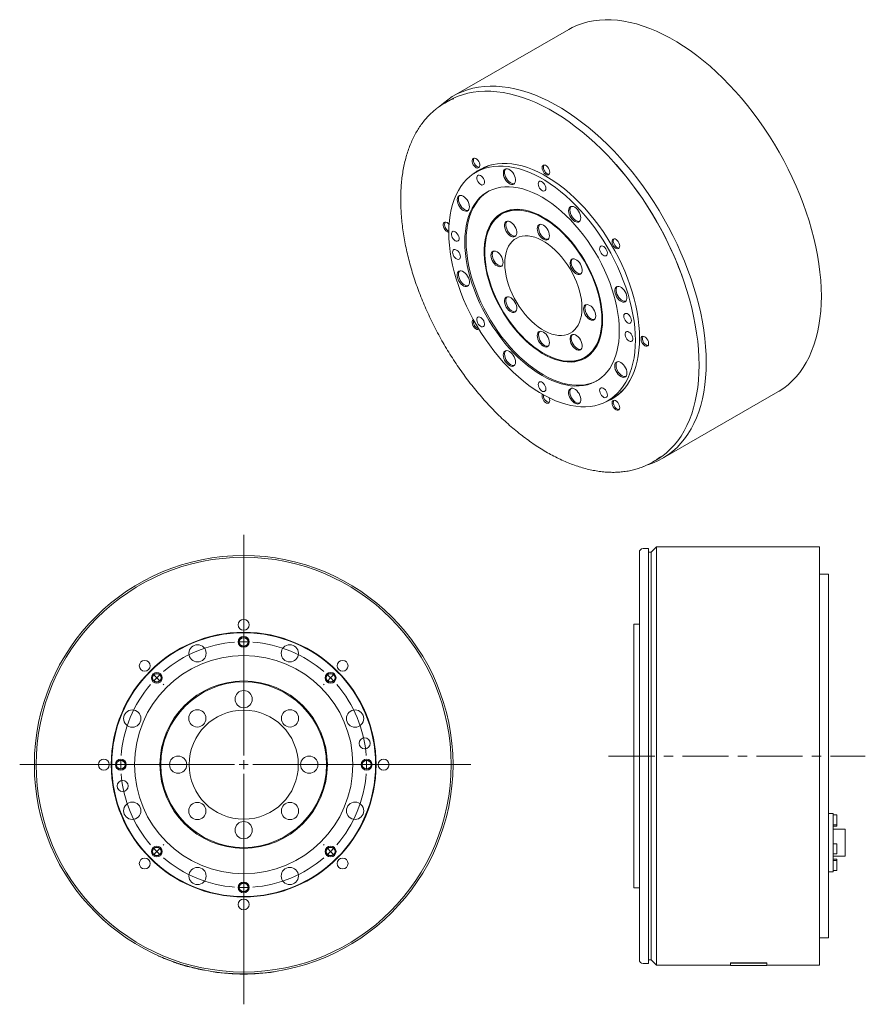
# Model space of a CAD drawing. Header units: millimetres. Extents: x 142 to 1125, y 23 to 815.
# Tile 2 of 2: x 661 to 1125, y 274 to 815. Entities that reach past the tile are written whole.
import ezdxf

# ---------------------------------------------------------------- set-up
doc = ezdxf.new("R2010")
doc.units = ezdxf.units.MM
doc.header["$LTSCALE"] = 2
doc.linetypes.add('CENTERX2', pattern=[20.32, 12.7, -2.54, 2.54, -2.54])

# ---------------------------------------------------------------- blocks, each defined once
blk = doc.blocks.new('SW_CENTERMARKSYMBOL_1')
at = {"color": 6, "linetype": 'Continuous', "lineweight": 0}
for p, q in [((0, 5), (0, 126.25)), ((0, 72.5), (0, 73)), ((0, 67.5), (0, 70)), ((0, 67.5), (0, 65)), ((0, 62.5), (0, 62)), ((-51.27, 51.27), (-51.62, 51.62)), ((-47.73, 47.73), (-49.5, 49.5)), ((47.73, 47.73), (49.5, 49.5)), ((51.27, 51.27), (51.62, 51.62)), ((-47.73, 47.73), (-45.96, 45.96)), ((-44.19, 44.19), (-43.84, 43.84)), ((44.19, 44.19), (43.84, 43.84)), ((47.73, 47.73), (45.96, 45.96)), ((-5, 0), (-123.05, 0)), ((-72.5, 0), (-73, 0)), ((-67.5, 0), (-70, 0)), ((-67.5, 0), (-65, 0)), ((-62.5, 0), (-62, 0)), ((0, 0), (-2.5, 0)), ((0, 0), (0, 2.5)), ((0, 0), (0, -2.5)), ((0, 0), (2.5, 0)), ((5, 0), (124.84, 0)), ((62.5, 0), (62, 0)), ((67.5, 0), (65, 0)), ((67.5, 0), (70, 0)), ((72.5, 0), (73, 0)), ((0, -5), (0, -131.73)), ((-47.73, -47.73), (-49.5, -49.5)), ((-47.73, -47.73), (-45.96, -45.96)), ((-44.19, -44.19), (-43.84, -43.84)), ((44.19, -44.19), (43.84, -43.84)), ((47.73, -47.73), (45.96, -45.96)), ((47.73, -47.73), (49.5, -49.5)), ((-51.27, -51.27), (-51.62, -51.62)), ((51.27, -51.27), (51.62, -51.62)), ((0, -62.5), (0, -62)), ((0, -67.5), (0, -65)), ((0, -67.5), (0, -70)), ((0, -72.5), (0, -73))]:
    blk.add_line(p, q, dxfattribs=at)
for start, end in [(94.2441, 130.7559), (90, 92.1221), (87.8779, 90), (49.2441, 85.7559), (132.8779, 135), (45, 47.1221), (139.2441, 175.7559), (135, 137.1221), (42.8779, 45), (4.2441, 40.7559), (177.8779, 180), (180, 182.1221), (0, 2.1221), (357.8779, 0), (184.2441, 220.7559), (319.2441, 355.7559), (222.8779, 225), (225, 227.1221), (312.8779, 315), (315, 317.1221), (229.2441, 265.7559), (274.2441, 310.7559), (267.8779, 270), (270, 272.1221)]:
    blk.add_arc((0, 0), 67.5, start, end, dxfattribs=at)

msp = doc.modelspace()

# ---------------------------------------------------------------- linework, layer by layer
at = {"color": 7, "linetype": 'Continuous', "lineweight": 15}
for p, q in [((962.3, 810.09), (899.01, 773.56)), ((896.33, 770.86), (894.21, 769.63)), ((914.25, 733.28), (911.42, 731.65)), ((926.34, 709.08), (925.63, 708.68)), ((971.13, 629.86), (971.83, 630.27)), ((983.92, 606.07), (986.75, 607.71)), ((1014, 574.37), (1077.29, 610.9)), ((1008.2, 572.17), (1010.32, 573.4)), ((1010.63, 525.73), (1007.63, 522.73)), ((1100.13, 525.73), (1010.63, 525.73)), ((1010.63, 525.73), (1010.63, 295.73)), ((1100.13, 525.73), (1100.13, 295.73)), ((1001.13, 410.73), (1001.13, 522.73)), ((1006.13, 524.73), (1003.13, 524.73)), ((1006.13, 524.73), (1006.13, 296.73)), ((1007.63, 522.73), (1006.13, 522.73)), ((1007.63, 522.73), (1007.63, 298.73)), ((1105.13, 510.73), (1100.13, 510.73)), ((1105.13, 510.73), (1105.13, 310.73)), ((1001.13, 483.23), (998.13, 483.23)), ((998.13, 483.23), (998.13, 338.23)), ((1001.13, 298.73), (1001.13, 410.73)), ((1107.53, 379.17), (1105.13, 379.17)), ((1107.53, 379.17), (1107.53, 377.42)), ((1109.53, 378.32), (1107.53, 378.32)), ((1107.53, 377.42), (1107.53, 361.48)), ((1109.53, 378.32), (1109.53, 372.82)), ((1107.53, 372.82), (1109.53, 372.82)), ((1107.53, 372.14), (1109.53, 372.14)), ((1114.23, 370.5), (1107.53, 370.5)), ((1109.53, 372.82), (1109.53, 372.14)), ((1114.23, 370.5), (1114.23, 355.7)), ((1109.53, 362.51), (1107.53, 362.51)), ((1107.53, 361.48), (1107.53, 356.7)), ((1109.53, 362.51), (1109.53, 357.01)), ((1107.53, 357.01), (1109.53, 357.01)), ((1107.53, 356.7), (1107.53, 347.5)), ((1107.53, 355.7), (1114.23, 355.7)), ((1109.53, 354.06), (1107.53, 354.06)), ((1109.53, 353.38), (1107.53, 353.38)), ((1109.53, 354.06), (1109.53, 353.38)), ((1109.53, 353.38), (1109.53, 347.88)), ((1105.13, 347.03), (1107.53, 347.03)), ((1107.53, 347.88), (1109.53, 347.88)), ((1107.53, 347.5), (1107.53, 347.03)), ((998.13, 338.23), (1001.13, 338.23)), ((1100.13, 310.73), (1105.13, 310.73)), ((1006.13, 298.73), (1007.63, 298.73)), ((1007.63, 298.73), (1010.63, 295.73)), ((1003.13, 296.73), (1006.13, 296.73)), ((1010.63, 295.73), (1051.13, 295.73)), ((1051.13, 296.96), (1071.13, 296.96)), ((1051.13, 296.96), (1051.13, 296.86)), ((1051.13, 296.86), (1071.13, 296.86)), ((1051.13, 295.63), (1051.13, 296.86)), ((1051.13, 295.63), (1071.13, 295.63)), ((1071.13, 296.96), (1071.13, 296.86)), ((1071.13, 296.86), (1071.13, 295.63)), ((1071.13, 295.73), (1100.13, 295.73)), ((766.99, 292.2), (766.97, 292.1)), ((800.49, 292.2), (800.5, 292.1))]:
    msp.add_line(p, q, dxfattribs=at)
at = {"color": 6, "linetype": 'CENTERX2', "lineweight": 0}
msp.add_line((984.14, 410.73), (1125.26, 410.73), dxfattribs=at)
at = {"color": 7, "linetype": 'Continuous', "lineweight": 15, "flags": 128}
for points in [[(962.3, 810.09), (964.29, 811.17), (967.05, 812.42), (969.93, 813.46), (972.9, 814.29), (975.97, 814.9), (979.14, 815.29), (982.38, 815.47), (985.71, 815.43), (989.11, 815.17), (992.56, 814.7), (996.08, 814.01), (999.64, 813.11), (1003.25, 811.99), (1006.89, 810.66), (1010.56, 809.13), (1014.25, 807.39), (1017.94, 805.45), (1021.65, 803.31), (1025.35, 800.98), (1029.03, 798.46), (1032.7, 795.76), (1036.34, 792.89), (1039.95, 789.84), (1043.51, 786.63), (1047.03, 783.26), (1050.49, 779.74), (1053.88, 776.08), (1057.21, 772.28), (1060.45, 768.35), (1063.62, 764.3), (1066.69, 760.14), (1069.66, 755.88), (1072.54, 751.53), (1075.3, 747.08), (1077.95, 742.57), (1080.47, 737.98), (1082.87, 733.34), (1085.14, 728.66), (1087.28, 723.93), (1089.27, 719.18), (1091.13, 714.41), (1092.83, 709.63), (1094.38, 704.85), (1095.78, 700.09), (1097.02, 695.34), (1098.1, 690.63), (1099.01, 685.96), (1099.77, 681.34), (1100.36, 676.78), (1100.78, 672.29), (1101.03, 667.88), (1101.11, 663.56), (1101.03, 659.33), (1100.78, 655.21), (1100.36, 651.21), (1099.77, 647.32), (1099.01, 643.57), (1098.1, 639.96), (1097.02, 636.5), (1095.78, 633.18), (1094.38, 630.03), (1092.83, 627.05), (1091.13, 624.23), (1089.27, 621.6), (1087.28, 619.15), (1085.14, 616.89), (1082.87, 614.82), (1080.47, 612.96), (1077.95, 611.29), (1077.29, 610.9)], [(891.53, 767.93), (893.43, 769.64), (895.83, 771.51), (898.36, 773.17), (901.01, 774.63), (903.77, 775.88), (906.64, 776.92), (909.62, 777.75), (912.69, 778.36), (915.85, 778.76), (919.1, 778.94), (922.42, 778.9), (925.82, 778.64), (929.28, 778.17), (932.79, 777.48), (936.36, 776.57), (939.97, 775.45), (943.61, 774.13), (947.27, 772.59), (950.96, 770.85), (954.66, 768.91), (958.36, 766.77), (962.06, 764.44), (965.75, 761.93), (969.41, 759.23), (973.05, 756.35), (976.66, 753.3), (980.23, 750.09), (983.74, 746.72), (987.2, 743.2), (990.6, 739.54), (993.92, 735.74), (997.17, 731.81), (1000.33, 727.77), (1003.4, 723.61), (1006.38, 719.35), (1009.25, 714.99), (1012.01, 710.55), (1014.66, 706.03), (1017.19, 701.45), (1019.59, 696.81), (1021.86, 692.12), (1023.99, 687.4), (1025.99, 682.65), (1027.84, 677.87), (1029.54, 673.1), (1031.09, 668.32), (1032.49, 663.55), (1033.73, 658.81), (1034.81, 654.1), (1035.73, 649.43), (1036.48, 644.8), (1037.07, 640.24), (1037.49, 635.75), (1037.74, 631.34), (1037.83, 627.02), (1037.74, 622.8), (1037.49, 618.68), (1037.07, 614.67), (1036.48, 610.79), (1035.73, 607.04), (1034.81, 603.43), (1033.73, 599.96), (1032.49, 596.65), (1031.09, 593.5), (1029.54, 590.51), (1027.84, 587.7), (1025.99, 585.07), (1023.99, 582.62), (1021.86, 580.36), (1019.59, 578.29), (1017.19, 576.42), (1014.66, 574.76), (1012.01, 573.3), (1009.25, 572.04), (1006.38, 571), (1005.39, 570.7)], [(896.33, 770.86), (898.31, 771.92), (901.05, 773.16), (903.89, 774.19), (906.84, 775.01), (909.89, 775.62), (913.02, 776.01), (916.24, 776.19), (919.54, 776.15), (922.9, 775.89), (926.33, 775.42), (929.82, 774.74), (933.35, 773.84), (936.93, 772.73), (940.54, 771.42), (944.17, 769.9), (947.83, 768.17), (951.49, 766.25), (955.16, 764.13), (958.83, 761.82), (962.48, 759.33), (966.12, 756.65), (969.73, 753.8), (973.3, 750.78), (976.84, 747.59), (980.32, 744.25), (983.75, 740.77), (987.12, 737.13), (990.41, 733.37), (993.63, 729.47), (996.77, 725.46), (999.81, 721.34), (1002.76, 717.12), (1005.61, 712.8), (1008.35, 708.4), (1010.97, 703.92), (1013.48, 699.37), (1015.86, 694.77), (1018.11, 690.13), (1020.22, 685.44), (1022.2, 680.73), (1024.04, 676), (1025.73, 671.27), (1027.26, 666.53), (1028.65, 661.81), (1029.88, 657.1), (1030.95, 652.43), (1031.86, 647.8), (1032.6, 643.22), (1033.19, 638.7), (1033.6, 634.25), (1033.85, 629.88), (1033.94, 625.59), (1033.85, 621.4), (1033.6, 617.32), (1033.19, 613.35), (1032.6, 609.5), (1031.86, 605.78), (1030.95, 602.2), (1029.88, 598.77), (1028.65, 595.48), (1027.26, 592.36), (1025.73, 589.4), (1024.04, 586.61), (1022.2, 584), (1020.22, 581.57), (1018.11, 579.33), (1015.86, 577.28), (1013.48, 575.43), (1010.97, 573.78), (1010.32, 573.4)], [(912.87, 737.51), (912.38, 738.2), (911.82, 738.77), (911.22, 739.17), (910.63, 739.36), (910.1, 739.34), (909.67, 739.09), (909.38, 738.64), (909.25, 738.04), (909.29, 737.32), (909.51, 736.54), (909.87, 735.77), (910.35, 735.08), (910.92, 734.51), (911.52, 734.11), (912.11, 733.92), (912.64, 733.95), (913.07, 734.19), (913.35, 734.64), (913.48, 735.24), (913.44, 735.96), (913.23, 736.74), (912.87, 737.51)], [(910.26, 739.37), (910.09, 739.05), (909.96, 738.45), (910, 737.72), (910.21, 736.95), (910.57, 736.18), (911.06, 735.49), (911.62, 734.92), (912.23, 734.52), (912.82, 734.33), (913.18, 734.32)], [(1001.23, 640.39), (1001.15, 643.83), (1000.9, 647.35), (1000.48, 650.95), (999.9, 654.62), (999.15, 658.33), (998.24, 662.08), (997.18, 665.86), (995.96, 669.65), (994.59, 673.44), (993.07, 677.22), (991.41, 680.98), (989.62, 684.7), (987.69, 688.37), (985.64, 691.99), (983.48, 695.53), (981.21, 698.99), (978.83, 702.36), (976.36, 705.62), (973.8, 708.77), (971.16, 711.79), (968.46, 714.67), (965.69, 717.41), (962.87, 719.99), (960.01, 722.41), (957.11, 724.66), (954.19, 726.73), (951.26, 728.62), (948.32, 730.31), (945.39, 731.81), (942.47, 733.11), (939.58, 734.2), (936.71, 735.09), (933.9, 735.76), (931.13, 736.22), (928.42, 736.46), (925.79, 736.48), (923.23, 736.29), (920.76, 735.88), (918.38, 735.26), (916.1, 734.43), (913.94, 733.38), (911.89, 732.13), (910.36, 731)], [(896.41, 698.46), (896.49, 701.79), (896.74, 705.01), (897.16, 708.12), (897.74, 711.1), (898.48, 713.94), (899.39, 716.63), (900.45, 719.17), (901.67, 721.54), (903.03, 723.74), (904.54, 725.76), (906.2, 727.6), (907.98, 729.25), (909.9, 730.69), (911.94, 731.94), (914.1, 732.98), (916.37, 733.81), (918.73, 734.43), (921.2, 734.84), (923.75, 735.03), (926.37, 735.01), (929.07, 734.76), (931.83, 734.31), (934.64, 733.64), (937.49, 732.76), (940.38, 731.67), (943.28, 730.38), (946.21, 728.88), (949.13, 727.19), (952.06, 725.31), (954.97, 723.25), (957.85, 721), (960.7, 718.59), (963.51, 716.02), (966.27, 713.29), (968.97, 710.42), (971.59, 707.41), (974.14, 704.27), (976.61, 701.02), (978.98, 697.67), (981.24, 694.22), (983.4, 690.69), (985.44, 687.09), (987.36, 683.43), (989.15, 679.72), (990.8, 675.97), (992.31, 672.2), (993.68, 668.42), (994.89, 664.65), (995.95, 660.88), (996.86, 657.14), (997.6, 653.44), (998.19, 649.8), (998.6, 646.21), (998.85, 642.7), (998.94, 639.27), (998.85, 635.94), (998.6, 632.71), (998.19, 629.61), (997.6, 626.63), (996.86, 623.79), (995.95, 621.09), (994.89, 618.56), (993.68, 616.18), (992.31, 613.98), (990.8, 611.96), (989.15, 610.12), (987.36, 608.48), (985.44, 607.03), (983.4, 605.78), (981.24, 604.74), (978.98, 603.91), (976.61, 603.29), (974.14, 602.88), (971.59, 602.69), (968.97, 602.72), (966.27, 602.96), (963.51, 603.41), (960.7, 604.08), (957.85, 604.96), (954.97, 606.05), (952.06, 607.35), (949.13, 608.84), (946.21, 610.53), (943.28, 612.41), (940.38, 614.48), (937.49, 616.72), (934.64, 619.13), (931.83, 621.71), (929.07, 624.43), (926.37, 627.31), (923.75, 630.32), (921.2, 633.45), (918.73, 636.7), (916.37, 640.05), (914.1, 643.5), (911.94, 647.03), (909.9, 650.64), (907.98, 654.3), (906.2, 658.01), (904.54, 661.75), (903.03, 665.52), (901.67, 669.3), (900.45, 673.08), (899.39, 676.84), (898.48, 680.58), (897.74, 684.28), (897.16, 687.93), (896.74, 691.52), (896.49, 695.03), (896.41, 698.46)], [(913.78, 733.29), (912.6, 732.54), (911.23, 731.54)], [(932.12, 730.56), (931.53, 731.44), (930.85, 732.21), (930.12, 732.83), (929.37, 733.26), (928.63, 733.49), (927.96, 733.5), (927.37, 733.3), (926.9, 732.89), (926.57, 732.3), (926.41, 731.55), (926.41, 730.68), (926.57, 729.74), (926.9, 728.77), (927.37, 727.82), (927.96, 726.94), (928.63, 726.17), (929.37, 725.55), (930.12, 725.12), (930.85, 724.89), (931.53, 724.87), (932.12, 725.08), (932.59, 725.48), (932.91, 726.08), (933.08, 726.83), (933.08, 727.7), (932.91, 728.64), (932.59, 729.61), (932.12, 730.56)], [(927.75, 733.46), (927.61, 733.3), (927.28, 732.71), (927.11, 731.96), (927.11, 731.09), (927.28, 730.15), (927.61, 729.18), (928.08, 728.23), (928.66, 727.34), (929.34, 726.58), (930.07, 725.96), (930.83, 725.53), (931.56, 725.3), (932.24, 725.28), (932.45, 725.33)], [(951.91, 731.61), (951.83, 732.35), (951.58, 733.13), (951.18, 733.89), (950.67, 734.56), (950.09, 735.09), (949.49, 735.44), (948.91, 735.57), (948.4, 735.49), (948.01, 735.19), (947.76, 734.7), (947.67, 734.06), (947.76, 733.32), (948.01, 732.54), (948.4, 731.79), (948.91, 731.12), (949.49, 730.59), (950.09, 730.24), (950.67, 730.1), (951.18, 730.18), (951.58, 730.48), (951.83, 730.97), (951.91, 731.61)], [(948.69, 735.57), (948.46, 735.11), (948.38, 734.47), (948.46, 733.73), (948.71, 732.95), (949.11, 732.2), (949.62, 731.53), (950.2, 731), (950.8, 730.65), (951.38, 730.51), (951.6, 730.52)], [(915.42, 728.18), (914.94, 728.88), (914.37, 729.45), (913.77, 729.85), (913.18, 730.04), (912.65, 730.01), (912.22, 729.77), (911.93, 729.32), (911.8, 728.71), (911.85, 727.99), (912.06, 727.22), (912.42, 726.45), (912.9, 725.76), (913.47, 725.19), (914.07, 724.79), (914.66, 724.6), (915.19, 724.62), (915.62, 724.87), (915.91, 725.32), (916.04, 725.92), (915.99, 726.64), (915.78, 727.42), (915.42, 728.18)], [(949.79, 722.75), (949.71, 723.49), (949.46, 724.27), (949.06, 725.03), (948.55, 725.7), (947.97, 726.23), (947.37, 726.58), (946.79, 726.72), (946.28, 726.63), (945.89, 726.33), (945.64, 725.84), (945.55, 725.2), (945.64, 724.46), (945.89, 723.68), (946.28, 722.93), (946.79, 722.26), (947.37, 721.73), (947.97, 721.38), (948.55, 721.24), (949.06, 721.33), (949.46, 721.62), (949.71, 722.11), (949.79, 722.75)], [(905.24, 693.35), (905.33, 696.38), (905.58, 699.3), (906, 702.1), (906.58, 704.77), (907.32, 707.29), (908.22, 709.67), (909.28, 711.88), (910.49, 713.93), (911.85, 715.79), (913.35, 717.47), (914.98, 718.96), (916.74, 720.25), (918.63, 721.34), (920.63, 722.22), (922.73, 722.89), (924.94, 723.35), (927.23, 723.59), (929.61, 723.62), (932.05, 723.43), (934.56, 723.03), (937.12, 722.41), (939.72, 721.58), (942.35, 720.54), (945.01, 719.3), (947.67, 717.85), (950.33, 716.22), (952.99, 714.4), (955.62, 712.4), (958.22, 710.22), (960.78, 707.89), (963.29, 705.4), (965.74, 702.76), (968.11, 700), (970.4, 697.1), (972.61, 694.1), (974.71, 691), (976.71, 687.81), (978.6, 684.55), (980.36, 681.22), (981.99, 677.84), (983.49, 674.43), (984.85, 671), (986.06, 667.56), (987.12, 664.12), (988.02, 660.71), (988.76, 657.32), (989.35, 653.98), (989.76, 650.7), (990.01, 647.49), (990.1, 644.37), (990.01, 641.34), (989.76, 638.42), (989.35, 635.62), (988.76, 632.96), (988.02, 630.43), (987.12, 628.05), (986.06, 625.84), (984.85, 623.8), (983.49, 621.93), (981.99, 620.25), (980.36, 618.76), (978.6, 617.47), (976.71, 616.38), (974.71, 615.5), (972.61, 614.83), (970.4, 614.37), (968.11, 614.13), (965.74, 614.1), (963.29, 614.29), (960.78, 614.7), (958.22, 615.32), (955.62, 616.15), (952.99, 617.19), (950.33, 618.43), (947.67, 619.87), (945.01, 621.5), (942.35, 623.33), (939.72, 625.33), (937.12, 627.5), (934.56, 629.84), (932.05, 632.33), (929.61, 634.96), (927.23, 637.73), (924.94, 640.62), (922.73, 643.62), (920.63, 646.72), (918.63, 649.91), (916.74, 653.18), (914.98, 656.5), (913.35, 659.88), (911.85, 663.29), (910.49, 666.72), (909.28, 670.16), (908.22, 673.6), (907.32, 677.02), (906.58, 680.4), (906, 683.74), (905.58, 687.02), (905.33, 690.23), (905.24, 693.35)], [(905.95, 693.76), (906.04, 696.79), (906.29, 699.71), (906.7, 702.51), (907.28, 705.18), (908.03, 707.7), (908.93, 710.08), (909.99, 712.29), (911.2, 714.34), (912.56, 716.2), (914.05, 717.88), (915.69, 719.37), (917.45, 720.66), (918.03, 721.03)], [(904.39, 718.43), (903.64, 718.76), (902.93, 718.88), (902.3, 718.79), (901.76, 718.48), (901.36, 717.98), (901.12, 717.3), (901.03, 716.49), (901.12, 715.58), (901.36, 714.61), (901.76, 713.65), (902.3, 712.73), (902.93, 711.9), (903.64, 711.2), (904.39, 710.67), (905.14, 710.34), (905.85, 710.21), (906.49, 710.31), (907.02, 710.61), (907.42, 711.12), (907.67, 711.8), (907.75, 712.61), (907.67, 713.52), (907.42, 714.48), (907.02, 715.45), (906.49, 716.37), (905.85, 717.2), (905.14, 717.9), (904.39, 718.43)], [(902.4, 718.82), (902.07, 718.39), (901.82, 717.71), (901.74, 716.9), (901.82, 715.98), (902.07, 715.02), (902.47, 714.05), (903, 713.13), (903.64, 712.3), (904.35, 711.61), (905.1, 711.08), (905.85, 710.74), (906.56, 710.62), (907.09, 710.68)], [(980.9, 650.49), (980.82, 653.25), (980.57, 656.09), (980.14, 659.01), (979.56, 661.97), (978.81, 664.97), (977.9, 668), (976.84, 671.03), (975.63, 674.05), (974.27, 677.05), (972.78, 680.01), (971.17, 682.91), (969.44, 685.74), (967.59, 688.49), (965.65, 691.13), (963.61, 693.66), (961.5, 696.06), (959.32, 698.33), (957.08, 700.44), (954.8, 702.39), (952.48, 704.16), (950.14, 705.76), (947.79, 707.16), (945.45, 708.37), (943.12, 709.37), (940.81, 710.17), (938.55, 710.75), (936.34, 711.11), (934.19, 711.26), (932.11, 711.19), (930.12, 710.9), (928.23, 710.39), (926.44, 709.67), (924.76, 708.73), (923.21, 707.59), (921.79, 706.26), (920.51, 704.72), (919.37, 703.01), (918.38, 701.12), (917.55, 699.06), (916.88, 696.84), (916.38, 694.49), (916.04, 692), (915.87, 689.39), (915.87, 686.68), (916.04, 683.88), (916.38, 681), (916.88, 678.06), (917.55, 675.07), (918.38, 672.06), (919.37, 669.02), (920.51, 666), (921.79, 662.98), (923.21, 660), (924.76, 657.07), (926.44, 654.2), (928.23, 651.42), (930.12, 648.72), (932.11, 646.13), (934.19, 643.66), (936.34, 641.33), (938.55, 639.14), (940.81, 637.11), (943.12, 635.24), (945.45, 633.56), (947.79, 632.05), (950.14, 630.75), (952.48, 629.64), (954.8, 628.74), (957.08, 628.05), (959.32, 627.58), (961.5, 627.33), (963.61, 627.29), (965.65, 627.47), (967.59, 627.87), (969.44, 628.49), (971.17, 629.31), (972.78, 630.35), (974.27, 631.59), (975.63, 633.03), (976.84, 634.65), (977.9, 636.46), (978.81, 638.43), (979.56, 640.57), (980.14, 642.86), (980.57, 645.28), (980.82, 647.83), (980.9, 650.49)], [(980.55, 650.7), (980.47, 653.43), (980.22, 656.24), (979.8, 659.12), (979.22, 662.05), (978.48, 665.02), (977.58, 668.01), (976.53, 671.01), (975.33, 674), (973.99, 676.97), (972.52, 679.89), (970.92, 682.76), (969.21, 685.56), (967.38, 688.28), (965.46, 690.89), (963.45, 693.4), (961.36, 695.77), (959.2, 698.01), (956.99, 700.1), (954.73, 702.03), (952.43, 703.79), (950.12, 705.36), (947.8, 706.75), (945.48, 707.95), (943.17, 708.94), (940.9, 709.72), (938.66, 710.3), (936.47, 710.66), (934.34, 710.8), (932.29, 710.73), (930.32, 710.44), (928.45, 709.94), (926.68, 709.23), (925.02, 708.3), (923.48, 707.18), (922.08, 705.85), (920.81, 704.34), (919.68, 702.64), (918.71, 700.77), (917.89, 698.73), (917.23, 696.54), (916.73, 694.21), (916.39, 691.75), (916.23, 689.17), (916.23, 686.49), (916.39, 683.72), (916.73, 680.87), (917.23, 677.96), (917.89, 675.01), (918.71, 672.02), (919.68, 669.03), (920.81, 666.03), (922.08, 663.05), (923.48, 660.1), (925.02, 657.2), (926.68, 654.37), (928.45, 651.61), (930.32, 648.94), (932.29, 646.38), (934.34, 643.94), (936.47, 641.63), (938.66, 639.47), (940.9, 637.46), (943.17, 635.61), (945.48, 633.94), (947.8, 632.46), (950.12, 631.17), (952.43, 630.07), (954.73, 629.18), (956.99, 628.5), (959.2, 628.04), (961.36, 627.78), (963.45, 627.75), (965.46, 627.93), (967.38, 628.32), (969.21, 628.93), (970.92, 629.75), (972.52, 630.77), (973.99, 632), (975.33, 633.42), (976.53, 635.03), (977.58, 636.81), (978.48, 638.77), (979.22, 640.88), (979.8, 643.14), (980.22, 645.54), (980.47, 648.06), (980.55, 650.7)], [(968.96, 706.55), (968.87, 707.46), (968.62, 708.43), (968.22, 709.39), (967.69, 710.31), (967.06, 711.14), (966.35, 711.84), (965.6, 712.37), (964.85, 712.7), (964.14, 712.83), (963.5, 712.73), (962.97, 712.43), (962.57, 711.92), (962.32, 711.24), (962.24, 710.43), (962.32, 709.52), (962.57, 708.55), (962.97, 707.59), (963.5, 706.67), (964.14, 705.84), (964.85, 705.14), (965.6, 704.61), (966.35, 704.28), (967.06, 704.16), (967.69, 704.25), (968.22, 704.56), (968.62, 705.06), (968.87, 705.74), (968.96, 706.55)], [(963.6, 712.76), (963.28, 712.33), (963.03, 711.65), (962.95, 710.84), (963.03, 709.93), (963.28, 708.96), (963.68, 708), (964.21, 707.08), (964.85, 706.25), (965.56, 705.55), (966.31, 705.02), (967.05, 704.69), (967.76, 704.56), (968.3, 704.63)], [(895.45, 703.91), (894.85, 704.15), (894.3, 704.18), (893.85, 703.99), (893.52, 703.59), (893.35, 703.02), (893.35, 702.32), (893.52, 701.55), (893.85, 700.78), (894.3, 700.06), (894.85, 699.45), (895.45, 699.01), (896.05, 698.76), (896.41, 698.72)], [(896.56, 702.91), (896.05, 703.46), (895.45, 703.91)], [(932.75, 701.82), (932.16, 702.7), (931.49, 703.47), (930.75, 704.08), (930, 704.52), (929.27, 704.75), (928.59, 704.76), (928, 704.56), (927.53, 704.15), (927.21, 703.56), (927.04, 702.81), (927.04, 701.94), (927.21, 701), (927.53, 700.03), (928, 699.08), (928.59, 698.19), (929.27, 697.43), (930, 696.81), (930.75, 696.38), (931.49, 696.15), (932.16, 696.13), (932.75, 696.33), (933.22, 696.74), (933.55, 697.34), (933.72, 698.09), (933.72, 698.95), (933.55, 699.9), (933.22, 700.87), (932.75, 701.82)], [(928.38, 704.72), (928.24, 704.56), (927.91, 703.97), (927.75, 703.22), (927.75, 702.35), (927.91, 701.4), (928.24, 700.43), (928.71, 699.48), (929.3, 698.6), (929.98, 697.83), (930.71, 697.22), (931.46, 696.78), (932.19, 696.55), (932.87, 696.54), (933.08, 696.58)], [(899.94, 698.87), (899.34, 699.11), (898.79, 699.14), (898.34, 698.95), (898.01, 698.55), (897.84, 697.98), (897.84, 697.28), (898.01, 696.51), (898.34, 695.74), (898.79, 695.02), (899.34, 694.41), (899.94, 693.97), (900.54, 693.72), (901.09, 693.69), (901.54, 693.89), (901.87, 694.28), (902.04, 694.85), (902.04, 695.55), (901.87, 696.32), (901.54, 697.09), (901.09, 697.81), (900.54, 698.42), (899.94, 698.87)], [(951.74, 696.73), (951.65, 697.64), (951.4, 698.6), (951, 699.57), (950.47, 700.49), (949.84, 701.32), (949.13, 702.02), (948.38, 702.54), (947.63, 702.88), (946.92, 703), (946.28, 702.91), (945.75, 702.6), (945.35, 702.1), (945.1, 701.42), (945.02, 700.6), (945.1, 699.69), (945.35, 698.73), (945.75, 697.76), (946.28, 696.84), (946.92, 696.01), (947.63, 695.32), (948.38, 694.79), (949.13, 694.45), (949.84, 694.33), (950.47, 694.42), (951, 694.73), (951.4, 695.24), (951.65, 695.91), (951.74, 696.73)], [(946.38, 702.94), (946.06, 702.5), (945.81, 701.83), (945.73, 701.01), (945.81, 700.1), (946.06, 699.14), (946.46, 698.17), (946.99, 697.25), (947.63, 696.42), (948.34, 695.72), (949.09, 695.2), (949.83, 694.86), (950.54, 694.74), (951.08, 694.8)], [(978.02, 617.11), (977.42, 616.79), (975.42, 615.91), (973.32, 615.24), (971.11, 614.78), (968.82, 614.54), (966.44, 614.51), (964, 614.7), (961.49, 615.11), (958.93, 615.73), (956.33, 616.56), (953.7, 617.59), (951.04, 618.84), (948.38, 620.28), (945.71, 621.91), (943.06, 623.73), (940.43, 625.73), (937.83, 627.91), (935.27, 630.24), (932.76, 632.73), (930.31, 635.37), (927.94, 638.14), (925.64, 641.03), (923.44, 644.03), (921.33, 647.13), (919.34, 650.32), (917.45, 653.59), (915.69, 656.91), (914.05, 660.29), (912.56, 663.7), (911.2, 667.13), (909.99, 670.57), (908.93, 674.01), (908.03, 677.42), (907.28, 680.81), (906.7, 684.15), (906.29, 687.43), (906.04, 690.64), (905.95, 693.76)], [(927.16, 681.52), (927.25, 683.66), (927.51, 685.69), (927.93, 687.59), (928.52, 689.34), (929.27, 690.93), (930.17, 692.35), (931.22, 693.58), (932.4, 694.61), (933.72, 695.44), (935.15, 696.06), (936.69, 696.46), (938.33, 696.64), (940.04, 696.61), (941.82, 696.35), (943.66, 695.88), (945.53, 695.19), (947.43, 694.29), (949.33, 693.19), (951.23, 691.9), (953.1, 690.43), (954.93, 688.78), (956.72, 686.98), (958.43, 685.04), (960.06, 682.97), (961.6, 680.79), (963.04, 678.51), (964.35, 676.16), (965.54, 673.76), (966.59, 671.32), (967.49, 668.87), (968.24, 666.41), (968.83, 663.98), (969.25, 661.59), (969.51, 659.27), (969.59, 657.02), (969.51, 654.88), (969.25, 652.85), (968.83, 650.95), (968.24, 649.2), (967.49, 647.61), (966.59, 646.19), (965.54, 644.96), (964.35, 643.93), (963.04, 643.1), (961.6, 642.48), (960.06, 642.08), (958.43, 641.9), (956.72, 641.93), (954.93, 642.19), (953.1, 642.66), (951.23, 643.35), (949.33, 644.25), (947.43, 645.35), (945.53, 646.64), (943.66, 648.11), (941.82, 649.76), (940.04, 651.56), (938.33, 653.5), (936.69, 655.57), (935.15, 657.75), (933.72, 660.03), (932.4, 662.38), (931.22, 664.78), (930.17, 667.22), (929.27, 669.68), (928.52, 672.13), (927.93, 674.56), (927.51, 676.95), (927.25, 679.27), (927.16, 681.52)], [(989.72, 689.68), (990.08, 690.03), (990.29, 690.56), (990.33, 691.23), (990.2, 691.98), (989.92, 692.76), (989.49, 693.5), (988.96, 694.14), (988.37, 694.63), (987.77, 694.93), (987.2, 695.01), (986.72, 694.87), (986.36, 694.52), (986.14, 693.99), (986.1, 693.32), (986.23, 692.57), (986.52, 691.79), (986.95, 691.05), (987.48, 690.41), (988.07, 689.92), (988.67, 689.62), (989.23, 689.54), (989.72, 689.68)], [(987.11, 695.01), (987.06, 694.93), (986.85, 694.4), (986.81, 693.73), (986.94, 692.98), (987.23, 692.2), (987.65, 691.46), (988.18, 690.82), (988.77, 690.33), (989.38, 690.03), (989.94, 689.95), (990.03, 689.96)], [(898.54, 687.65), (898.63, 686.91), (898.88, 686.13), (899.28, 685.38), (899.79, 684.71), (900.36, 684.18), (900.97, 683.83), (901.55, 683.69), (902.06, 683.77), (902.45, 684.07), (902.7, 684.56), (902.79, 685.2), (902.7, 685.94), (902.45, 686.72), (902.06, 687.48), (901.55, 688.15), (900.97, 688.68), (900.36, 689.03), (899.79, 689.16), (899.28, 689.08), (898.88, 688.78), (898.63, 688.29), (898.54, 687.65)], [(922.92, 687.84), (922.17, 688.18), (921.46, 688.3), (920.83, 688.21), (920.3, 687.9), (919.9, 687.4), (919.65, 686.72), (919.56, 685.9), (919.65, 684.99), (919.9, 684.03), (920.3, 683.06), (920.83, 682.14), (921.46, 681.31), (922.17, 680.62), (922.92, 680.09), (923.67, 679.75), (924.38, 679.63), (925.02, 679.72), (925.55, 680.03), (925.95, 680.54), (926.2, 681.21), (926.28, 682.03), (926.2, 682.94), (925.95, 683.9), (925.55, 684.87), (925.02, 685.79), (924.38, 686.62), (923.67, 687.32), (922.92, 687.84)], [(920.93, 688.24), (920.6, 687.8), (920.35, 687.13), (920.27, 686.31), (920.35, 685.4), (920.6, 684.44), (921, 683.47), (921.54, 682.55), (922.17, 681.72), (922.88, 681.02), (923.63, 680.5), (924.38, 680.16), (925.09, 680.04), (925.62, 680.1)], [(982.92, 685.75), (983.28, 686.1), (983.49, 686.63), (983.54, 687.31), (983.41, 688.06), (983.12, 688.84), (982.69, 689.58), (982.16, 690.22), (981.57, 690.71), (980.97, 691.01), (980.4, 691.09), (979.92, 690.95), (979.56, 690.6), (979.35, 690.07), (979.3, 689.4), (979.43, 688.64), (979.72, 687.86), (980.15, 687.12), (980.68, 686.48), (981.27, 686), (981.87, 685.7), (982.44, 685.61), (982.92, 685.75)], [(968.75, 675.55), (969.22, 675.96), (969.55, 676.55), (969.72, 677.3), (969.72, 678.17), (969.55, 679.12), (969.22, 680.09), (968.75, 681.04), (968.16, 681.92), (967.49, 682.69), (966.75, 683.3), (966, 683.74), (965.27, 683.97), (964.59, 683.98), (964, 683.78), (963.53, 683.37), (963.21, 682.78), (963.04, 682.03), (963.04, 681.16), (963.21, 680.21), (963.53, 679.24), (964, 678.29), (964.59, 677.41), (965.27, 676.64), (966, 676.03), (966.75, 675.59), (967.49, 675.36), (968.16, 675.35), (968.75, 675.55)], [(964.38, 683.94), (964.24, 683.78), (963.91, 683.18), (963.75, 682.43), (963.75, 681.57), (963.91, 680.62), (964.24, 679.65), (964.71, 678.7), (965.3, 677.82), (965.98, 677.05), (966.71, 676.44), (967.46, 676), (968.19, 675.77), (968.87, 675.76), (969.08, 675.8)], [(902.02, 677.26), (901.55, 676.85), (901.22, 676.26), (901.05, 675.51), (901.05, 674.64), (901.22, 673.69), (901.55, 672.72), (902.02, 671.77), (902.6, 670.89), (903.28, 670.12), (904.01, 669.51), (904.77, 669.07), (905.5, 668.84), (906.18, 668.83), (906.77, 669.03), (907.23, 669.44), (907.56, 670.03), (907.73, 670.78), (907.73, 671.65), (907.56, 672.6), (907.23, 673.57), (906.77, 674.52), (906.18, 675.4), (905.5, 676.17), (904.77, 676.78), (904.01, 677.22), (903.28, 677.45), (902.6, 677.46), (902.02, 677.26)], [(902.4, 677.42), (902.25, 677.26), (901.93, 676.66), (901.76, 675.91), (901.76, 675.05), (901.93, 674.1), (902.25, 673.13), (902.72, 672.18), (903.31, 671.3), (903.99, 670.53), (904.72, 669.92), (905.47, 669.48), (906.21, 669.25), (906.89, 669.24), (907.09, 669.28)], [(993.33, 660.46), (993.79, 660.87), (994.12, 661.47), (994.29, 662.22), (994.29, 663.09), (994.12, 664.03), (993.79, 665), (993.33, 665.95), (992.74, 666.83), (992.06, 667.6), (991.33, 668.22), (990.57, 668.65), (989.84, 668.88), (989.16, 668.89), (988.58, 668.69), (988.11, 668.28), (987.78, 667.69), (987.61, 666.94), (987.61, 666.07), (987.78, 665.13), (988.11, 664.16), (988.58, 663.21), (989.16, 662.33), (989.84, 661.56), (990.57, 660.94), (991.33, 660.51), (992.06, 660.28), (992.74, 660.26), (993.33, 660.46)], [(988.96, 668.85), (988.81, 668.69), (988.49, 668.1), (988.32, 667.35), (988.32, 666.48), (988.49, 665.54), (988.81, 664.57), (989.28, 663.62), (989.87, 662.73), (990.55, 661.97), (991.28, 661.35), (992.03, 660.92), (992.77, 660.69), (993.44, 660.67), (993.65, 660.71)], [(928, 662.99), (927.53, 662.58), (927.21, 661.99), (927.04, 661.24), (927.04, 660.37), (927.21, 659.42), (927.53, 658.45), (928, 657.5), (928.59, 656.62), (929.27, 655.86), (930, 655.24), (930.75, 654.8), (931.49, 654.57), (932.16, 654.56), (932.75, 654.76), (933.22, 655.17), (933.55, 655.76), (933.72, 656.51), (933.72, 657.38), (933.55, 658.33), (933.22, 659.3), (932.75, 660.25), (932.16, 661.13), (931.49, 661.9), (930.75, 662.51), (930, 662.95), (929.27, 663.18), (928.59, 663.19), (928, 662.99)], [(928.38, 663.15), (928.24, 662.99), (927.91, 662.39), (927.75, 661.64), (927.75, 660.78), (927.91, 659.83), (928.24, 658.86), (928.71, 657.91), (929.3, 657.03), (929.98, 656.26), (930.71, 655.65), (931.46, 655.21), (932.19, 654.98), (932.87, 654.97), (933.08, 655.01)], [(973.83, 650.7), (974.58, 650.36), (975.29, 650.24), (975.93, 650.33), (976.46, 650.64), (976.86, 651.15), (977.11, 651.82), (977.19, 652.64), (977.11, 653.55), (976.86, 654.51), (976.46, 655.48), (975.93, 656.4), (975.29, 657.23), (974.58, 657.92), (973.83, 658.45), (973.09, 658.79), (972.38, 658.91), (971.74, 658.82), (971.21, 658.51), (970.81, 658), (970.56, 657.33), (970.48, 656.51), (970.56, 655.6), (970.81, 654.64), (971.21, 653.67), (971.74, 652.75), (972.38, 651.92), (973.09, 651.22), (973.83, 650.7)], [(971.84, 658.85), (971.51, 658.41), (971.27, 657.74), (971.18, 656.92), (971.27, 656.01), (971.51, 655.05), (971.91, 654.08), (972.45, 653.16), (973.08, 652.33), (973.79, 651.63), (974.54, 651.1)], [(909.95, 650.54), (909.87, 650.5), (909.51, 650.15), (909.29, 649.61), (909.25, 648.94), (909.38, 648.19), (909.67, 647.41), (910.1, 646.67), (910.63, 646.03), (911.22, 645.54), (911.82, 645.24), (912.38, 645.16), (912.87, 645.3), (912.95, 645.35)], [(912.42, 651.97), (912.06, 651.62), (911.85, 651.09), (911.8, 650.42), (911.93, 649.66), (912.22, 648.88), (912.65, 648.15), (913.18, 647.5), (913.77, 647.02), (914.37, 646.72), (914.94, 646.64), (915.42, 646.77), (915.78, 647.12), (915.99, 647.65), (916.04, 648.33), (915.91, 649.08), (915.62, 649.86), (915.19, 650.6), (914.66, 651.24), (914.07, 651.73), (913.47, 652.03), (912.9, 652.11), (912.42, 651.97)], [(996.8, 650.07), (996.71, 650.81), (996.46, 651.59), (996.06, 652.35), (995.56, 653.02), (994.98, 653.55), (994.37, 653.9), (993.79, 654.03), (993.29, 653.95), (992.89, 653.65), (992.64, 653.16), (992.55, 652.52), (992.64, 651.78), (992.89, 651), (993.29, 650.25), (993.79, 649.58), (994.37, 649.05), (994.98, 648.7), (995.56, 648.56), (996.06, 648.64), (996.46, 648.94), (996.71, 649.43), (996.8, 650.07)], [(945.02, 641.81), (945.1, 640.9), (945.35, 639.94), (945.75, 638.97), (946.28, 638.05), (946.92, 637.22), (947.63, 636.52), (948.38, 636), (949.13, 635.66), (949.84, 635.54), (950.47, 635.63), (951, 635.94), (951.4, 636.44), (951.65, 637.12), (951.74, 637.94), (951.65, 638.85), (951.4, 639.81), (951, 640.78), (950.47, 641.7), (949.84, 642.53), (949.13, 643.22), (948.38, 643.75), (947.63, 644.09), (946.92, 644.21), (946.28, 644.12), (945.75, 643.81), (945.35, 643.3), (945.1, 642.63), (945.02, 641.81)], [(945.73, 642.22), (945.81, 641.31), (946.06, 640.35), (946.46, 639.38), (946.99, 638.46), (947.63, 637.63), (948.34, 636.93), (949.09, 636.4), (949.83, 636.07), (950.54, 635.95), (951.08, 636.01)], [(964, 636.72), (964.59, 635.84), (965.27, 635.07), (966, 634.46), (966.75, 634.02), (967.49, 633.79), (968.16, 633.78), (968.75, 633.98), (969.22, 634.39), (969.55, 634.98), (969.72, 635.73), (969.72, 636.6), (969.55, 637.54), (969.22, 638.51), (968.75, 639.46), (968.16, 640.35), (967.49, 641.11), (966.75, 641.73), (966, 642.16), (965.27, 642.39), (964.59, 642.41), (964, 642.21), (963.53, 641.8), (963.21, 641.2), (963.04, 640.45), (963.04, 639.59), (963.21, 638.64), (963.53, 637.67), (964, 636.72)], [(964.38, 642.37), (964.24, 642.21), (963.91, 641.61), (963.75, 640.86), (963.75, 639.99), (963.91, 639.05), (964.24, 638.08), (964.71, 637.13)], [(982.82, 605.48), (983.48, 605.75), (985.64, 606.79), (987.69, 608.04), (989.62, 609.49), (991.41, 611.14), (993.07, 612.99), (994.59, 615.02), (995.96, 617.23), (997.18, 619.61), (998.24, 622.15), (999.15, 624.86), (999.9, 627.71), (1000.48, 630.7), (1000.9, 633.81), (1001.15, 637.05), (1001.23, 640.39)], [(995.4, 638.86), (996, 638.61), (996.55, 638.59), (997, 638.78), (997.33, 639.18), (997.5, 639.75), (997.5, 640.44), (997.33, 641.21), (997, 641.99), (996.55, 642.71), (996, 643.31), (995.4, 643.76), (994.8, 644), (994.25, 644.03), (993.8, 643.84), (993.47, 643.44), (993.3, 642.87), (993.3, 642.17), (993.47, 641.4), (993.8, 640.63), (994.25, 639.91), (994.8, 639.3), (995.4, 638.86)], [(1004.13, 636.27), (1004.73, 636.02), (1005.28, 635.99), (1005.74, 636.19), (1006.06, 636.58), (1006.23, 637.16), (1006.23, 637.85), (1006.06, 638.62), (1005.74, 639.39), (1005.28, 640.11), (1004.73, 640.72), (1004.13, 641.17), (1003.54, 641.41), (1002.99, 641.44), (1002.53, 641.25), (1002.2, 640.85), (1002.03, 640.28), (1002.03, 639.58), (1002.2, 638.81), (1002.53, 638.04), (1002.99, 637.32), (1003.54, 636.71), (1004.13, 636.27)], [(926.38, 631.17), (926.47, 630.26), (926.72, 629.3), (927.12, 628.33), (927.65, 627.41), (928.29, 626.58), (929, 625.88), (929.74, 625.35), (930.49, 625.02), (931.2, 624.9), (931.84, 624.99), (932.37, 625.3), (932.77, 625.8), (933.02, 626.48), (933.1, 627.29), (933.02, 628.21), (932.77, 629.17), (932.37, 630.14), (931.84, 631.06), (931.2, 631.89), (930.49, 632.58), (929.74, 633.11), (929, 633.45), (928.29, 633.57), (927.65, 633.47), (927.12, 633.17), (926.72, 632.66), (926.47, 631.99), (926.38, 631.17)], [(964.71, 637.13), (965.3, 636.25), (965.98, 635.48), (966.71, 634.86), (967.46, 634.43), (968.19, 634.2), (968.87, 634.19), (969.08, 634.23)], [(1004.84, 636.67), (1005.44, 636.43), (1005.94, 636.4)], [(927.09, 631.58), (927.18, 630.67), (927.42, 629.71), (927.82, 628.74), (928.36, 627.82), (928.99, 626.99), (929.7, 626.29), (930.45, 625.76), (931.2, 625.43), (931.91, 625.31), (932.45, 625.37)], [(990.95, 619.3), (991.7, 618.96), (992.41, 618.84), (993.04, 618.93), (993.58, 619.24), (993.98, 619.75), (994.23, 620.42), (994.31, 621.24), (994.23, 622.15), (993.98, 623.11), (993.58, 624.08), (993.04, 625), (992.41, 625.83), (991.7, 626.53), (990.95, 627.05), (990.2, 627.39), (989.49, 627.51), (988.86, 627.42), (988.32, 627.11), (987.92, 626.61), (987.68, 625.93), (987.59, 625.11), (987.68, 624.2), (987.92, 623.24), (988.32, 622.27), (988.86, 621.35), (989.49, 620.52), (990.2, 619.83), (990.95, 619.3)], [(988.96, 627.45), (988.63, 627.01), (988.38, 626.34), (988.3, 625.52), (988.38, 624.61), (988.63, 623.65), (989.03, 622.68), (989.56, 621.76), (990.2, 620.93), (990.91, 620.23), (991.66, 619.71)], [(945.55, 614.97), (945.64, 614.23), (945.89, 613.45), (946.28, 612.7), (946.79, 612.03), (947.37, 611.5), (947.97, 611.15), (948.55, 611.01), (949.06, 611.09), (949.46, 611.39), (949.71, 611.88), (949.79, 612.52), (949.71, 613.26), (949.46, 614.04), (949.06, 614.79), (948.55, 615.46), (947.97, 616), (947.37, 616.34), (946.79, 616.48), (946.28, 616.4), (945.89, 616.1), (945.64, 615.61), (945.55, 614.97)], [(963.22, 607.16), (963.81, 606.28), (964.49, 605.51), (965.22, 604.9), (965.97, 604.46), (966.71, 604.23), (967.38, 604.22), (967.97, 604.42), (968.44, 604.83), (968.77, 605.42), (968.94, 606.17), (968.94, 607.04), (968.77, 607.99), (968.44, 608.96), (967.97, 609.91), (967.38, 610.79), (966.71, 611.56), (965.97, 612.17), (965.22, 612.61), (964.49, 612.84), (963.81, 612.85), (963.22, 612.65), (962.75, 612.24), (962.43, 611.65), (962.26, 610.9), (962.26, 610.03), (962.43, 609.08), (962.75, 608.11), (963.22, 607.16)], [(963.6, 612.81), (963.46, 612.65), (963.13, 612.05), (962.97, 611.3), (962.97, 610.44), (963.13, 609.49), (963.46, 608.52), (963.93, 607.57)], [(979.92, 609.54), (980.4, 608.84), (980.97, 608.27), (981.57, 607.87), (982.16, 607.68), (982.69, 607.71), (983.12, 607.96), (983.41, 608.4), (983.54, 609.01), (983.49, 609.73), (983.28, 610.5), (982.92, 611.27), (982.44, 611.97), (981.87, 612.54), (981.27, 612.94), (980.68, 613.13), (980.15, 613.1), (979.72, 612.85), (979.43, 612.41), (979.3, 611.8), (979.35, 611.08), (979.56, 610.31), (979.92, 609.54)], [(947.9, 609.53), (947.76, 609.2), (947.67, 608.56)], [(947.67, 608.56), (947.76, 607.82), (948.01, 607.04), (948.4, 606.29), (948.91, 605.62), (949.49, 605.08), (950.09, 604.74), (950.67, 604.6), (951.18, 604.68), (951.58, 604.98), (951.83, 605.47), (951.91, 606.11), (951.83, 606.85), (951.6, 607.57)], [(963.93, 607.57), (964.52, 606.69), (965.2, 605.92), (965.93, 605.31), (966.68, 604.87), (967.41, 604.64), (968.09, 604.63), (968.3, 604.67)], [(986.72, 602.67), (987.2, 601.97), (987.77, 601.4), (988.37, 601), (988.96, 600.81), (989.49, 600.84), (989.92, 601.08), (990.2, 601.53), (990.33, 602.14), (990.29, 602.86), (990.08, 603.63), (989.72, 604.4), (989.23, 605.1), (988.67, 605.67), (988.07, 606.06), (987.48, 606.26), (986.95, 606.23), (986.52, 605.98), (986.23, 605.54), (986.1, 604.93), (986.14, 604.21), (986.36, 603.43), (986.72, 602.67)]]:
    msp.add_lwpolyline(points, dxfattribs=at)
at = {"color": 7, "linetype": 'Continuous', "lineweight": 15}
for centre, radius in [((783.74, 405.98), 115), ((783.74, 405.98), 114), ((783.74, 482.83), 3), ((783.74, 405.98), 72.75), ((783.74, 405.98), 72.5), ((758.38, 467.18), 4.75), ((809.09, 467.18), 4.75), ((783.74, 405.98), 60), ((729.4, 460.32), 3), ((838.08, 460.32), 3), ((783.74, 405.98), 46), ((783.74, 405.98), 45.5), ((783.74, 441.98), 4.75), ((722.53, 431.33), 4.75), ((758.28, 431.43), 4.75), ((783.74, 405.98), 30), ((809.19, 431.43), 4.75), ((844.94, 431.33), 4.75), ((850.21, 417.7), 3), ((706.89, 405.98), 3), ((747.74, 405.98), 4.75), ((819.74, 405.98), 4.75), ((860.59, 405.98), 3), ((717.26, 394.26), 3), ((722.53, 380.62), 4.75), ((758.28, 380.52), 4.75), ((809.19, 380.52), 4.75), ((844.94, 380.62), 4.75), ((783.74, 369.98), 4.75), ((729.4, 351.64), 3), ((838.08, 351.64), 3), ((758.38, 344.77), 4.75), ((809.09, 344.77), 4.75), ((783.74, 329.13), 3)]:
    msp.add_circle(centre, radius, dxfattribs=at)
at = {"color": 6, "linetype": 'Continuous', "lineweight": 15}
for centre in [(783.74, 473.48), (736.01, 453.71), (831.47, 453.71), (716.24, 405.98), (851.24, 405.98), (736.01, 358.25), (831.47, 358.25), (783.74, 338.48)]:
    msp.add_circle(centre, 3, dxfattribs=at)
for centre in [(783.74, 473.48), (736.01, 453.71), (831.47, 453.71), (716.24, 405.98), (851.24, 405.98), (736.01, 358.25), (831.47, 358.25), (783.74, 338.48)]:
    msp.add_circle(centre, 2.46)
at = {"color": 7, "linetype": 'Continuous', "lineweight": 15}
for centre, radius, start, end in [((913.31, 736.55), 38.2, 111.6801, 128.0538), ((926.59, 711.84), 24.74, 103.4686, 119.9192), ((846.29, 610.34), 189.5, 18.5404, 41.4543), ((934.97, 694.71), 17.27, 122.327, 155.5466), ((934.57, 694.3), 16.92, 87.105, 119.1279), ((897.98, 702.83), 3.87, 159.5109, 246.1777), ((913.95, 649.39), 3.97, 166.7179, 253.2826), ((976.01, 653.29), 2.63, 236.1459, 281.5395), ((948.36, 642.4), 2.64, 138.4581, 183.8572), ((1006.62, 640.08), 3.84, 159.1935, 242.3864), ((929.72, 631.76), 2.64, 138.4582, 183.857), ((963.21, 644.75), 16.85, 300.7972, 332.9591), ((963.64, 645.26), 17.59, 264.7529, 297.3628), ((993.13, 621.89), 2.63, 236.146, 281.5395), ((974.27, 629.21), 24.86, 300.1143, 316.4871), ((952.19, 608.79), 3.82, 173.1229, 261.1758), ((974.66, 628.65), 24.43, 291.7751, 299.0226), ((989.94, 604.93), 3.13, 154.77, 216.3831), ((990.21, 604.21), 3.01, 202.2567, 266.5867), ((989.13, 605.22), 38.16, 292.1471, 308.0771), ((1003.13, 522.73), 2, 90, 180), ((783.74, 405.98), 115.1, 246.1108, 250.3923), ((1003.13, 298.73), 2, 180, 270), ((783.74, 405.98), 115.1, 254.9256, 259.0074), ((783.74, 405.98), 115.1, 261.625, 278.375)]:
    msp.add_arc(centre, radius, start, end, dxfattribs=at)
for points, knots in [([(889.62, 766.51), (889.38, 766.33), (888.37, 765.57), (886.69, 764.05), (884.61, 761.95), (882.66, 759.66), (880.83, 757.22), (879.14, 754.61), (877.58, 751.84), (876.16, 748.92), (874.88, 745.85), (873.75, 742.64), (872.76, 739.3), (871.92, 735.83), (871.23, 732.23), (870.69, 728.52), (870.3, 724.71), (870.07, 720.79), (869.99, 716.78), (870.06, 712.69), (870.28, 708.52), (870.65, 704.28), (871.18, 699.98), (871.86, 695.62), (872.68, 691.23), (873.65, 686.79), (874.76, 682.33), (876.02, 677.84), (877.42, 673.34), (878.95, 668.84), (880.62, 664.34), (882.42, 659.86), (884.35, 655.39), (886.4, 650.96), (888.57, 646.56), (890.86, 642.2), (893.25, 637.9), (895.76, 633.67), (898.37, 629.5), (901.08, 625.4), (903.88, 621.4), (906.77, 617.48), (909.74, 613.66), (912.79, 609.95), (915.91, 606.35), (919.1, 602.87), (922.34, 599.52), (925.64, 596.3), (928.99, 593.22), (932.38, 590.28), (935.81, 587.5), (939.27, 584.87), (942.75, 582.39), (946.25, 580.09), (949.76, 577.95), (953.27, 575.99), (956.78, 574.2), (960.28, 572.6), (963.77, 571.18), (967.24, 569.95), (970.68, 568.91), (974.09, 568.06), (977.45, 567.41), (980.77, 566.95), (984.03, 566.69), (987.23, 566.63), (990.36, 566.77), (993.41, 567.1), (996.39, 567.63), (999.27, 568.36), (1001.59, 569.09), (1002.91, 569.64), (1003.33, 569.82)], [0, 0, 0, 0, 0.004412, 0.018737, 0.033078, 0.047441, 0.061831, 0.076249, 0.090697, 0.105173, 0.119674, 0.134198, 0.14874, 0.163297, 0.177866, 0.192443, 0.207026, 0.221613, 0.236201, 0.250789, 0.265375, 0.27996, 0.294543, 0.309123, 0.323701, 0.338275, 0.352847, 0.367417, 0.381984, 0.396549, 0.411112, 0.425674, 0.440233, 0.454792, 0.46935, 0.483907, 0.498464, 0.513021, 0.527578, 0.542136, 0.556694, 0.571253, 0.585813, 0.600375, 0.614939, 0.629504, 0.644072, 0.658643, 0.673216, 0.687793, 0.702372, 0.716955, 0.731541, 0.74613, 0.760721, 0.775316, 0.789912, 0.804509, 0.819105, 0.833698, 0.848287, 0.862868, 0.877438, 0.891994, 0.906532, 0.921048, 0.935538, 0.95, 0.964431, 0.978832, 0.993205, 1, 1, 1, 1]), ([(736.96, 300.81), (736.96, 300.81), (736.93, 300.82), (736.98, 300.8), (737.08, 300.76), (737.12, 300.74)], [0, 0, 0, 0, 0.159394, 0.579358, 1, 1, 1, 1]), ([(745.11, 297.55), (745.23, 297.51), (745.35, 297.47), (745.56, 297.39), (745.63, 297.37), (745.74, 297.33), (745.78, 297.32), (745.86, 297.29), (745.89, 297.28), (746.09, 297.21), (746.26, 297.15), (746.52, 297.06), (746.61, 297.03), (746.79, 296.97), (746.88, 296.94), (747.17, 296.84), (747.36, 296.78), (747.66, 296.68), (747.76, 296.64), (747.96, 296.58), (748.06, 296.54), (748.38, 296.44), (748.59, 296.38), (749.01, 296.24), (749.22, 296.17), (749.65, 296.04), (749.86, 295.97), (750.18, 295.88), (750.29, 295.84), (750.44, 295.8), (750.5, 295.78), (750.6, 295.75), (750.65, 295.73), (750.92, 295.65), (751.12, 295.59), (751.42, 295.51), (751.52, 295.48), (751.72, 295.42), (751.82, 295.39), (752.1, 295.31), (752.29, 295.26), (752.55, 295.18), (752.64, 295.16), (752.76, 295.12), (752.81, 295.11), (752.89, 295.09), (752.93, 295.08), (753.29, 294.98), (753.57, 294.9), (753.8, 294.84)], [0, 0, 0, 0, 0.0625, 0.0625, 0.09375, 0.09375, 0.109375, 0.109375, 0.125, 0.125, 0.1875, 0.1875, 0.21875, 0.21875, 0.25, 0.25, 0.3125, 0.3125, 0.34375, 0.34375, 0.375, 0.375, 0.4375, 0.4375, 0.5, 0.5, 0.5625, 0.5625, 0.59375, 0.59375, 0.609375, 0.609375, 0.625, 0.625, 0.6875, 0.6875, 0.71875, 0.71875, 0.75, 0.75, 0.8125, 0.8125, 0.84375, 0.84375, 0.859375, 0.859375, 0.875, 0.875, 1, 1, 1, 1]), ([(761.79, 292.99), (761.84, 292.98), (761.93, 292.96), (761.98, 292.95), (761.96, 292.96), (761.95, 292.96)], [0, 0, 0, 0, 0.40958, 0.819754, 1, 1, 1, 1])]:
    msp.add_open_spline(points, degree=3, knots=knots, dxfattribs=at)

# ---------------------------------------------------------------- block references
at = {"color": 7, "linetype": 'Continuous', "lineweight": 0}
msp.add_blockref('SW_CENTERMARKSYMBOL_1', (783.74, 405.98), dxfattribs=at)

doc.saveas('drawing.dxf')
